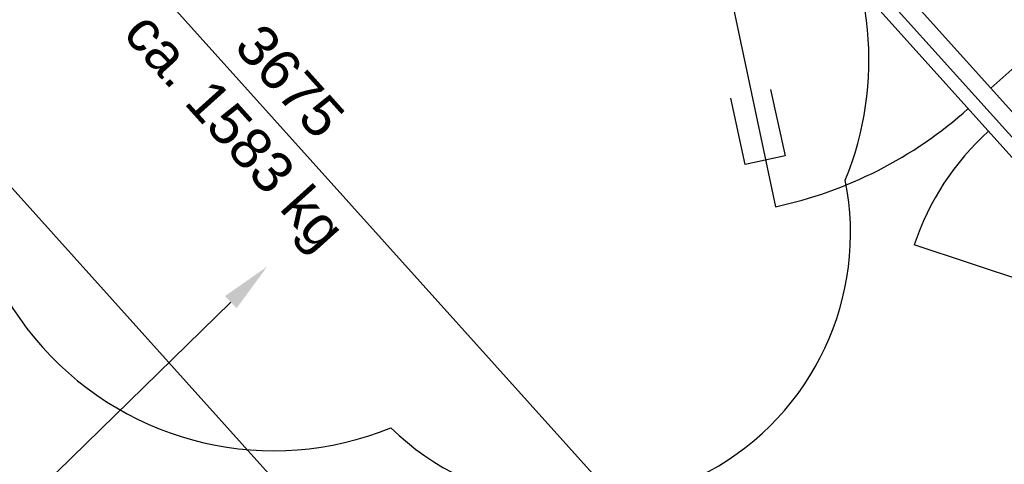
# Model space of a CAD drawing. Header units: millimetres. Extents: x -5775 to 84228, y -103402 to 6925.
# Tile 24 of 42: x 64881 to 66330, y -81291 to -80636. Entities that reach past the tile are written whole.
import ezdxf
from ezdxf import colors
from ezdxf.entities.mleader import LeaderData, LeaderLine
from ezdxf.enums import TextEntityAlignment as Align
from ezdxf.math import Vec2, Vec3

# ---------------------------------------------------------------- set-up
doc = ezdxf.new("R2010")
doc.units = ezdxf.units.MM
doc.header["$LTSCALE"] = 0.4
doc.layers.add('PI--XREF_Baukörper', color=252, linetype='Continuous', lineweight=18)
doc.layers.add('Pi_lü_Beschriftung', color=43, linetype='Continuous', lineweight=18)
doc.layers.add('RLT 1', color=253, linetype='Continuous')
doc.styles.add('Arial', font='arial.ttf', dxfattribs={"width": 0.95, "height": 1.8})
doc.styles.add('ROMANS8', font='arial.ttf')

# ---------------------------------------------------------------- blocks, each defined once
blk = doc.blocks.new('RLT1')
at = {"layer": 'RLT 1', "ltscale": 10}
for p, q in [((22226.6, -77946), (26146.5, -82304.7)), ((24596.5, -78869), (27054, -81601.5)), ((27025.7, -81600), (24595.1, -78897.2)), ((27042.5, -81551.3), (24645.2, -78885.7)), ((24065.3, -79459.7), (26410.4, -82067.3)), ((26310.3, -80737.1), (27012.9, -80105.2)), ((25865.6, -80309.9), (25993.1, -80911.6)), ((26567.6, -81090.5), (26197.4, -80967.9))]:
    blk.add_line(p, q, dxfattribs=at)
at = {"layer": 'RLT 1'}
blk.add_lwpolyline([(25986, -80739.1), (26007.4, -80836.8), (25948.8, -80849.6), (25927.4, -80751.9)], dxfattribs=at)
at = {"layer": 'RLT 1', "ltscale": 10}
for centre, radius, start, end in [((25865.6, -80309.9), 615, 281.966, 311.966), ((26567.6, -81090.5), 390, 131.966, 161.666)]:
    blk.add_arc(centre, radius, start, end, dxfattribs=at)
at = {"layer": 'RLT 1', "ltscale": 10, "char_height": 60, "attachment_point": 5, "rotation": 311.966, "style": 'ROMANS8'}
for s, insert in [('\\A1;ca. 1583 kg', (25191.1, -80805.5)), ('\\A1;3675', (25278.5, -80726.9))]:
    blk.add_mtext(s, dxfattribs=dict(at, insert=insert))
at = {"layer": 'RLT 1', "ltscale": 10, "style": 'Arial'}
blk.add_attdef('TYP', text='', height=40, rotation=311.966, dxfattribs=at).set_placement((27302.2, -79589.5), align=Align.MIDDLE_CENTER)

msp = doc.modelspace()

# ---------------------------------------------------------------- block references
at = {"layer": 'PI--XREF_Baukörper'}
msp.add_blockref('RLT1', (40000, 0), dxfattribs=at)

# ---------------------------------------------------------------- next in the draw order: leaders
at = {"layer": 'Pi_lü_Beschriftung', "color": 1}
ml = msp.add_multileader_mtext('Standard', dxfattribs=at)
ml.set_content('RWA - Öffnung schützen,\\Pbuaseits', color=1, style='Arial')
ml.set_leader_properties(color=256, linetype='ByLayer', lineweight=-1)
ml.build(insert=Vec2(0, 0))
ml.multileader.update_dxf_attribs({"text_left_attachment_type": 6, "text_right_attachment_type": 6, "dogleg_length": 0.5, "arrow_head_size": 75, "scale": 50})
ctx = ml.context
ctx.base_point, ctx.scale, ctx.char_height, ctx.arrow_head_size, ctx.landing_gap_size, ctx.plane_origin = Vec3(63357.3, -81466.7), 50, 90, 75, 25, Vec3(63336.6, -82277.4)
ctx.left_attachment, ctx.right_attachment = 6, 6
notes = []
notes.append((ctx, [(1, (1, 1, 0), (64766.5, -81466.7), (-1, 0), 25, [(0, [(65245, -80999.6)], 0, [])])]))
ctx.mtext.insert, ctx.mtext.flow_direction = Vec3(63382.3, -81358.7), 5
ctx.mtext.has_bg_fill, ctx.mtext.bg_color, ctx.mtext.bg_scale_factor, ctx.mtext.bg_transparency, ctx.mtext.use_window_bg_color = 1, -1027028792, 1.5, 0, 1
at = {"layer": 'Pi_lü_Beschriftung'}
ml = msp.add_multileader_mtext('Standard', dxfattribs=at)
ml.set_content('WSG Kanaleinbau\\P5.000 m³/h\\P1.797 x 747', color=256, style='Arial')
ml.set_leader_properties(color=256, linetype='ByLayer', lineweight=-1)
ml.build(insert=Vec2(0, 0))
ml.multileader.update_dxf_attribs({"text_left_attachment_type": 6, "text_right_attachment_type": 6, "dogleg_length": 0.5, "arrow_head_size": 75, "scale": 50})
ctx = ml.context
ctx.base_point, ctx.scale, ctx.char_height, ctx.arrow_head_size, ctx.landing_gap_size, ctx.plane_origin = Vec3(65725.6, -81553.7), 50, 90, 75, 25, Vec3(65235.8, -82694.7)
ctx.left_attachment, ctx.right_attachment = 6, 6
notes.append((ctx, [(1, (1, 1, 0), (66773.2, -81553.7), (-1, 0), 25, [(0, [(67015.4, -81290.6)], 0, [])])]))
ctx.mtext.insert, ctx.mtext.flow_direction = Vec3(65750.6, -81445.7), 5
ctx.mtext.has_bg_fill, ctx.mtext.bg_color, ctx.mtext.bg_scale_factor, ctx.mtext.bg_transparency, ctx.mtext.use_window_bg_color = 1, -1027028792, 1.5, 0, 1
for ctx, leaders in notes:
    for number, flags, end, landing, length, lines in leaders:
        leader = LeaderData()
        leader.index, (leader.has_last_leader_line, leader.has_dogleg_vector, leader.attachment_direction) = number, flags
        leader.last_leader_point, leader.dogleg_vector, leader.dogleg_length = Vec3(end), Vec3(landing), length
        for number, points, colour, breaks in lines:
            line = LeaderLine()
            line.index, line.vertices, line.color, line.breaks = number, Vec3.list(points), colors.encode_raw_color(colour), breaks
            leader.lines.append(line)
        ctx.leaders.append(leader)

# ---------------------------------------------------------------- next in the draw order: linework, layer by layer
at = {"color": 1, "extrusion": (0, 0, -1)}
msp.add_lwpolyline([(-65493.1, -80019.5, -0.520567), (-64852.6, -80595.5, -0.703753), (-65427, -81237.1, -0.735506), (-66096, -80872.6, -0.520567), (-65677.4, -80224.5, -0.520567)], format="xyb", close=True, dxfattribs=at)

doc.saveas('drawing.dxf')
